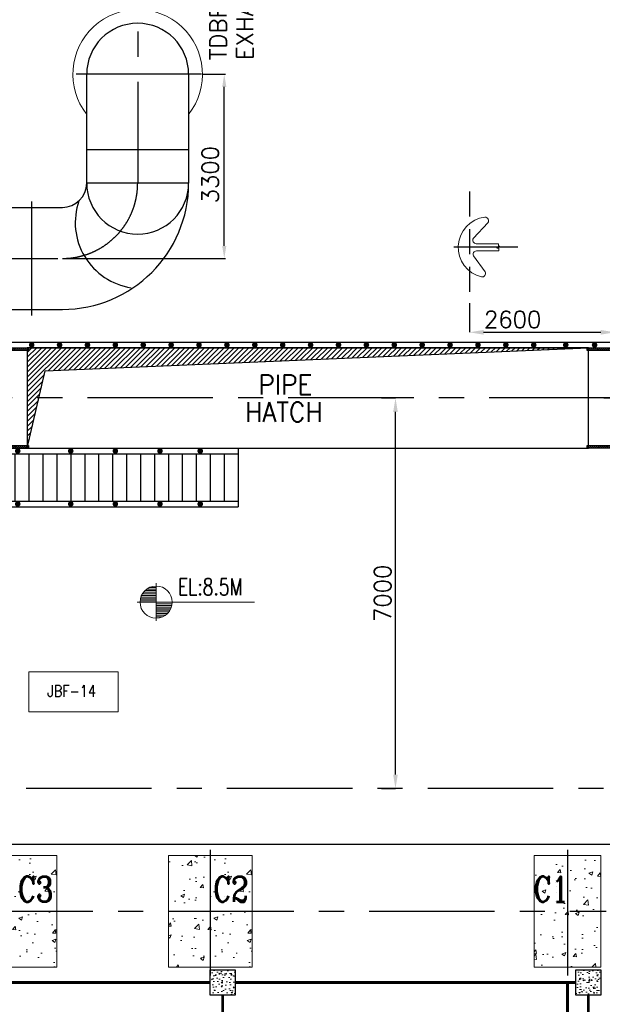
# Model space of a CAD drawing. Header units: inches. Extents: x 0 to 1544102, y 0 to 23144100.
# Tile 40 of 203: x 116671 to 127115, y 130218 to 147864. Entities that reach past the tile are written whole.
import ezdxf

# ---------------------------------------------------------------- set-up
doc = ezdxf.new("R2010")
doc.units = ezdxf.units.IN
doc.header["$LTSCALE"] = 1800
doc.header["$MEASUREMENT"] = 0
doc.linetypes.add('CENTER', pattern=[2, 1.25, -0.25, 0.25, -0.25])
doc.linetypes.add('HIDDEN', pattern=[0.375, 0.25, -0.125])
doc.layers.get('0').update_dxf_attribs({"color": 253})
for name, color, linetype in [('CEN', 2, 'CENTER'), ('COL', 1, 'Continuous'), ('GRID', 251, 'CENTER'), ('OPENING', 40, 'Continuous'), ('PIPE', 5, 'Continuous'), ('STEEL', 231, 'Continuous')]:
    doc.layers.add(name, color=color, linetype=linetype)
for name, color, linetype, lineweight in [('CONCRETE', 145, 'Continuous', 15), ('DIM', 4, 'Continuous', 18), ('EQUIP', 8, 'Continuous', 9), ('HATCH-1', 252, 'Continuous', 9), ('TEXT', 3, 'Continuous', 18)]:
    doc.layers.add(name, color=color, linetype=linetype, lineweight=lineweight)
doc.styles.add('ROMANC', font='ROMANC.SHX')
doc.styles.add('ROMANS', font='romans.shx')
doc.styles.get("Standard").update_dxf_attribs({"font": 'arial.ttf'})
doc.dimstyles.new('MAIN', dxfattribs={"dimtxt": 300, "dimasz": 225, "dimexe": 20, "dimexo": 20, "dimgap": 100, "dimtad": 1, "dimdec": 0, "dimzin": 0, "dimdsep": 46, "dimtxsty": 'ROMANS', "dimcen": 0.09, "dimclrd": 256, "dimclre": 9, "dimclrt": 256, "dimadec": 0, "dimazin": 0, "dimtfac": 1, "dimtdec": 0, "dimtofl": 0, "dimtmove": 0, "dimatfit": 3, "dimfxl": 0.18, "dimtolj": 1, "dimtzin": 0, "dimarcsym": 0})
doc.dimstyles.new('STANDARD1', dxfattribs={"dimtxt": 300, "dimasz": 250, "dimexe": 0, "dimexo": 0, "dimgap": 80, "dimtad": 1, "dimdec": 0, "dimzin": 0, "dimdsep": 46, "dimtxsty": 'ROMANS', "dimcen": 0, "dimclrd": 4, "dimclre": 4, "dimclrt": 4, "dimadec": 0, "dimazin": 0, "dimtfac": 0.09, "dimtdec": 0, "dimtix": 1, "dimtofl": 0, "dimtmove": 0, "dimatfit": 3, "dimfxl": 1, "dimtolj": 1, "dimtzin": 0, "dimarcsym": 0})

# ---------------------------------------------------------------- blocks, each defined once
blk = doc.blocks.new('B-ROW COLUMN')
at = {"layer": 'COL'}
h = blk.add_hatch(dxfattribs=at)
h.set_pattern_fill('ANSI31', color=256, scale=200, style=0)
h.set_pattern_definition([(45, (155648.048, 63141.767), (-17.67767, 17.67767), [])])
h.paths.add_polyline_path([(171095, 85178), (172085, 85178), (172085, 85128), (171095, 85128)])
h.paths.add_polyline_path([(171574, 86878), (171606, 86878), (171606, 85178), (171574, 85178)])
h.paths.add_polyline_path([(171095, 86928), (172085, 86928), (172085, 86878), (171095, 86878)])
blk.add_line((171590, 85128), (171590, 86928))
at = {"layer": 'CEN'}
for p, q in [((171590, 85128), (171590, 86928)), ((171399, 86028), (171782, 86028))]:
    blk.add_line(p, q, dxfattribs=at)
at = {"layer": 'COL'}
for points in [[(171095, 86928), (172085, 86928), (172085, 86878), (171095, 86878)], [(171574, 86878), (171606, 86878), (171606, 85178), (171574, 85178)], [(171095, 85178), (172085, 85178), (172085, 85128), (171095, 85128)]]:
    blk.add_lwpolyline(points, close=True, dxfattribs=at)
blk = doc.blocks.new('TG DECK COLUMNS & OUTLINE')
at = {"layer": 'HATCH-1'}
h = blk.add_hatch(dxfattribs=at)
h.set_pattern_fill('AR-CONC', color=256, scale=100, style=0)
h.set_pattern_definition([(50, (320238.94, 44911.77), (717.26, -62.752), [75, -825]), (355, (320238.94, 44911.8), (-138.751, 752.192), [60, -660]), (100.4514, (320298.7, 44906.54), (578.5094, 689.4395), [63.74, -701.142]), (46.1842, (320238.9, 45111.8), (1067.241, -165.519), [112.5, -1237.5]), (96.6356, (320327.9, 45098), (934.663, 974.118), [95.61, -1051.713]), (351.1842, (320238.9, 45111.8), (934.662, 974.119), [90, -990]), (21, (320338.94, 45061.77), (596.907, -402.619), [75, -825]), (326, (320338.94, 45061.8), (243.315, 725.15), [60, -660]), (71.4514, (320388.7, 45028.2), (840.2226, 322.5305), [63.74, -701.142]), (37.5, (320238.94, 44911.77), (12.1599, 332.89385), [0, -652, 0, -670, 0, -662.5]), (7.5, (320238.94, 44911.77), (263.0695, 394.4117), [0, -382, 0, -637, 0, -252.5]), (327.5, (320015.94, 44911.77), (533.8224, -22.5549), [0, -250, 0, -780, 0, -1035]), (317.5, (319915.94, 44911.77), (583.1862, 100.105), [0, -325, 0, -518, 0, -735])])
h.paths.add_polyline_path([(256433, 77465), (255683, 77465), (255683, 76465), (256433, 76465)])
h.paths.add_polyline_path([(257183, 77465), (256433, 77465), (256433, 76465), (257183, 76465)])
h.paths.add_polyline_path([(257183, 76465), (256433, 76465), (256433, 75465), (257183, 75465)])
h.paths.add_polyline_path([(256433, 76465), (255683, 76465), (255683, 75465), (256433, 75465)])
h.paths.add_polyline_path([(256407, 76525), (257214, 76525), (257214, 77200), (256407, 77200)], flags=9)
h = blk.add_hatch(dxfattribs=at)
h.set_pattern_fill('AR-CONC', color=256, scale=100, style=0)
h.set_pattern_definition([(50, (323738.94, 44911.77), (717.26, -62.752), [75, -825]), (355, (323738.94, 44911.8), (-138.751, 752.192), [60, -660]), (100.4514, (323798.7, 44906.54), (578.5094, 689.4395), [63.74, -701.142]), (46.1842, (323738.9, 45111.8), (1067.241, -165.519), [112.5, -1237.5]), (96.6356, (323827.9, 45098), (934.663, 974.118), [95.61, -1051.713]), (351.1842, (323738.9, 45111.8), (934.662, 974.119), [90, -990]), (21, (323838.94, 45061.77), (596.907, -402.619), [75, -825]), (326, (323838.94, 45061.8), (243.315, 725.15), [60, -660]), (71.4514, (323888.7, 45028.2), (840.2226, 322.5305), [63.74, -701.142]), (37.5, (323738.94, 44911.77), (12.1599, 332.89385), [0, -652, 0, -670, 0, -662.5]), (7.5, (323738.94, 44911.77), (263.0695, 394.4117), [0, -382, 0, -637, 0, -252.5]), (327.5, (323515.94, 44911.77), (533.8224, -22.5549), [0, -250, 0, -780, 0, -1035]), (317.5, (323415.94, 44911.77), (583.1862, 100.105), [0, -325, 0, -518, 0, -735])])
h.paths.add_polyline_path([(259933, 77465), (259183, 77465), (259183, 76465), (259933, 76465)])
h.paths.add_polyline_path([(260683, 77465), (259933, 77465), (259933, 76465), (260683, 76465)])
h.paths.add_polyline_path([(260683, 76465), (259933, 76465), (259933, 75465), (260683, 75465)])
h.paths.add_polyline_path([(259933, 76465), (259183, 76465), (259183, 75465), (259933, 75465)])
h.paths.add_polyline_path([(259907, 76525), (260714, 76525), (260714, 77200), (259907, 77200)], flags=9)
h = blk.add_hatch(dxfattribs=at)
h.set_pattern_fill('AR-CONC', color=256, scale=100, style=0)
h.set_pattern_definition([(50, (148052.1, 30028.9), (717.2602, -62.752), [75, -825]), (355, (148052.1, 30028.9), (-138.7513, 752.192), [60, -660]), (100.4514, (148111.9, 30023.7), (578.5094, 689.4395), [63.74, -701.142]), (46.1842, (148052.1, 30228.9), (1067.241, -165.519), [112.5, -1237.5]), (96.6356, (148141.1, 30215.1), (934.663, 974.118), [95.61, -1051.713]), (351.1842, (148052.1, 30228.9), (934.662, 974.119), [90, -990]), (21, (148152.1, 30178.9), (596.907, -402.619), [75, -825]), (326, (148152.1, 30178.9), (243.3153, 725.15), [60, -660]), (71.4514, (148201.9, 30145.4), (840.2226, 322.5305), [63.74, -701.142]), (37.5, (148052.13, 30028.92), (12.15986, 332.89385), [0, -652, 0, -670, 0, -662.5]), (7.5, (148052.13, 30028.92), (263.0695, 394.4117), [0, -382, 0, -637, 0, -252.5]), (327.5, (147829.13, 30028.92), (533.82244, -22.55487), [0, -250, 0, -780, 0, -1035]), (317.5, (147729.13, 30028.9), (583.1862, 100.105), [0, -325, 0, -518, 0, -735])])
h.paths.add_polyline_path([(266338, 77465), (265741, 77465), (265741, 76465), (266338, 76465)])
h.paths.add_polyline_path([(266941, 77465), (266338, 77465), (266338, 76465), (266941, 76465)])
h.paths.add_polyline_path([(266941, 76465), (266338, 76465), (266338, 75465), (266941, 75465)])
h.paths.add_polyline_path([(266338, 76465), (265741, 76465), (265741, 75465), (266338, 75465)])
h.paths.add_polyline_path([(265648, 76525), (266371, 76525), (266371, 77200), (265648, 77200)], flags=9)
blk.add_lwpolyline([(240983, 64265), (243583, 61665), (267138, 61665), (267138, 77665), (243583, 77665), (240983, 75065), (226783, 75065), (226783, 64265)], close=True)
blk.add_lwpolyline([(240983, 64265), (243583, 61665), (267138, 61665), (267138, 77665), (243583, 77665), (240983, 75065), (226783, 75065), (226783, 64265)], close=True)
at = {"layer": 'CEN'}
for p, q in [((259933, 77565), (259933, 75287)), ((266338, 77565), (266338, 75215)), ((255582, 76465), (267033, 76465)), ((266338, 62865), (266338, 75215))]:
    blk.add_line(p, q, dxfattribs=at)
at = {"layer": 'CONCRETE'}
for points in [[(255683, 75465), (257183, 75465), (257183, 77465), (255683, 77465)], [(259183, 75465), (260683, 75465), (260683, 77465), (259183, 77465)], [(265738, 75465), (266938, 75465), (266938, 77465), (265738, 77465)]]:
    blk.add_lwpolyline(points, close=True, dxfattribs=at)
at = {"layer": 'TEXT', "style": 'ROMANC', "width": 0.8}
for s, p in [('C3', (256485, 76637)), ('C2', (259985, 76637)), ('C1', (265727, 76637))]:
    blk.add_text(s, height=450, dxfattribs=at).set_placement(p)
blk = doc.blocks.new('PLATFORM BELOW TG DECK AT EL. 5.8M & 8.0M & 8.5M')
at = {"layer": 'HATCH-1'}
h = blk.add_hatch(dxfattribs=at)
h.set_pattern_fill('AR-CONC', color=256, scale=30, style=0)
h.set_pattern_definition([(50, (-126155.24, -26628.59), (215.17805, -18.82564), [22.5, -247.5]), (355, (-126155.24, -26628.6), (-41.6254, 225.65764), [18, -198]), (100.4514, (-126137.3, -26630.16), (173.5528, 206.83186), [19.12206, -210.34263]), (46.1842, (-126155.24, -26568.6), (320.1723, -49.6557), [33.75, -371.25]), (96.6356, (-126128.55, -26572.73), (280.3988, 292.23536), [28.6831, -315.5139]), (351.1842, (-126155.24, -26568.6), (280.3986, 292.2356), [27, -297]), (21, (-126125.24, -26583.59), (179.07212, -120.78567), [22.5, -247.5]), (326, (-126125.24, -26583.6), (72.9946, 217.545), [18, -198]), (71.4514, (-126110.31, -26593.66), (252.0668, 96.75915), [19.12206, -210.34263]), (37.5, (-126155.235, -26628.59), (3.647957, 99.868156), [0, -195.6, 0, -201, 0, -198.75]), (7.5, (-126155.24, -26628.59), (78.92086, 118.32351), [0, -114.6, 0, -191.1, 0, -75.75]), (327.5, (-126222.135, -26628.59), (160.14673, -6.76646), [0, -75, 0, -234, 0, -310.5]), (317.5, (-126252.14, -26628.59), (174.95585, 30.0315), [0, -97.5, 0, -155.4, 0, -220.5])])
h.paths.add_polyline_path([(9000, 5300), (9450, 5300), (9450, 5750), (9000, 5750)])
h = blk.add_hatch(dxfattribs=at)
h.set_pattern_fill('AR-CONC', color=256, scale=30, style=0)
h.set_pattern_definition([(50, (-125855.24, -26628.59), (215.17805, -18.82564), [22.5, -247.5]), (355, (-125855.24, -26628.6), (-41.6254, 225.65764), [18, -198]), (100.4514, (-125837.3, -26630.16), (173.5528, 206.83186), [19.12206, -210.34263]), (46.1842, (-125855.24, -26568.6), (320.1723, -49.6557), [33.75, -371.25]), (96.6356, (-125828.55, -26572.73), (280.3988, 292.23536), [28.6831, -315.5139]), (351.1842, (-125855.24, -26568.6), (280.3986, 292.2356), [27, -297]), (21, (-125825.24, -26583.59), (179.07212, -120.78567), [22.5, -247.5]), (326, (-125825.24, -26583.6), (72.9946, 217.545), [18, -198]), (71.4514, (-125810.31, -26593.66), (252.0668, 96.75915), [19.12206, -210.34263]), (37.5, (-125855.235, -26628.59), (3.647957, 99.868156), [0, -195.6, 0, -201, 0, -198.75]), (7.5, (-125855.24, -26628.59), (78.92086, 118.32351), [0, -114.6, 0, -191.1, 0, -75.75]), (327.5, (-125922.135, -26628.59), (160.14673, -6.76646), [0, -75, 0, -234, 0, -310.5]), (317.5, (-125952.14, -26628.59), (174.95585, 30.0315), [0, -97.5, 0, -155.4, 0, -220.5])])
h.paths.add_polyline_path([(16005, 5300), (16005, 5750), (15555, 5750), (15555, 5300)])
at = {"layer": 'COL'}
for points in [[(9450, 5300), (9000, 5300), (9000, 5750), (9450, 5750)], [(16005, 5300), (15555, 5300), (15555, 5750), (16005, 5750)]]:
    blk.add_lwpolyline(points, close=True, dxfattribs=at)
at = {"layer": 'STEEL', "const_width": 50}
for points in [[(5200, 5525), (9000, 5525)], [(9450, 5525), (15555, 5525)], [(9225, 5300), (9225, -5300)], [(15780, 5300), (15780, -5300)]]:
    blk.add_lwpolyline(points, dxfattribs=at)
blk = doc.blocks.new('CROSS OVER FOR BFPT EXHAUST PIPES')
at = {"layer": 'STEEL', "ltscale": 0.2}
for p, q in [((110576, 117231), (108276, 117231)), ((108276, 117231), (108276, 116181)), ((121226, 117231), (110576, 117231)), ((121226, 117231), (127526, 117231)), ((127526, 117231), (127526, 116181)), ((108276, 117131), (127526, 117131)), ((108526, 117131), (108526, 116281)), ((108776, 117131), (108776, 116281)), ((109026, 117131), (109026, 116281)), ((109276, 117131), (109276, 116281)), ((109526, 117131), (109526, 116281)), ((109776, 117131), (109776, 116281)), ((110026, 117131), (110026, 116281)), ((110276, 117131), (110276, 116281)), ((110526, 117131), (110526, 116281)), ((110776, 117131), (110776, 116281)), ((111026, 117131), (111026, 116281)), ((111276, 117131), (111276, 116281)), ((111526, 117131), (111526, 116281)), ((111776, 117131), (111776, 116281)), ((112026, 117131), (112026, 116281)), ((112276, 117131), (112276, 116281)), ((112526, 117131), (112526, 116281)), ((118626, 117131), (121126, 117131)), ((123276, 117131), (123276, 116281)), ((123526, 117131), (123526, 116281)), ((123776, 117131), (123776, 116281)), ((124026, 117131), (124026, 116281)), ((124276, 117131), (124276, 116281)), ((124526, 117131), (124526, 116281)), ((124776, 117131), (124776, 116281)), ((125026, 117131), (125026, 116281)), ((125276, 117131), (125276, 116281)), ((125526, 117131), (125526, 116281)), ((125776, 117131), (125776, 116281)), ((126026, 117131), (126026, 116281)), ((126276, 117131), (126276, 116281)), ((126526, 117131), (126526, 116281)), ((126776, 117131), (126776, 116281)), ((127026, 117131), (127026, 116281)), ((127276, 117131), (127276, 116281)), ((108276, 116281), (127526, 116281)), ((108276, 116181), (127526, 116181)), ((113176, 116181), (110676, 116181))]:
    blk.add_line(p, q, dxfattribs=at)
at = {"layer": 'STEEL', "ltscale": 0.2, "const_width": 50}
for points in [[(109001, 117181, 1), (109051, 117181, 1)], [(109801, 117181, 1), (109851, 117181, 1)], [(110601, 117181, 1), (110651, 117181, 1)], [(111401, 117181, 1), (111451, 117181, 1)], [(112201, 117181, 1), (112251, 117181, 1)], [(113001, 117181, 1), (113051, 117181, 1)], [(113801, 117181, 1), (113851, 117181, 1)], [(114601, 117181, 1), (114651, 117181, 1)], [(115401, 117181, 1), (115451, 117181, 1)], [(116201, 117181, 1), (116251, 117181, 1)], [(117001, 117181, 1), (117051, 117181, 1)], [(117801, 117181, 1), (117851, 117181, 1)], [(118601, 117181, 1), (118651, 117181, 1)], [(119401, 117181, 1), (119451, 117181, 1)], [(120201, 117181, 1), (120251, 117181, 1)], [(121151, 117181, 1), (121201, 117181, 1)], [(121951, 117181, 1), (122001, 117181, 1)], [(122751, 117181, 1), (122801, 117181, 1)], [(123551, 117181, 1), (123601, 117181, 1)], [(124501, 117181, 1), (124551, 117181, 1)], [(125301, 117181, 1), (125351, 117181, 1)], [(126101, 117181, 1), (126151, 117181, 1)], [(126822, 117181, 1), (126872, 117181, 1)], [(109001, 116231, 1), (109051, 116231, 1)], [(109801, 116231, 1), (109851, 116231, 1)], [(110601, 116231, 1), (110651, 116231, 1)], [(111401, 116231, 1), (111451, 116231, 1)], [(112201, 116231, 1), (112251, 116231, 1)], [(113001, 116231, 1), (113051, 116231, 1)], [(113801, 116231, 1), (113851, 116231, 1)], [(114601, 116231, 1), (114651, 116231, 1)], [(115401, 116231, 1), (115451, 116231, 1)], [(116201, 116231, 1), (116251, 116231, 1)], [(117001, 116231, 1), (117051, 116231, 1)], [(117801, 116231, 1), (117851, 116231, 1)], [(118601, 116231, 1), (118651, 116231, 1)], [(119401, 116231, 1), (119451, 116231, 1)], [(120201, 116231, 1), (120251, 116231, 1)], [(121151, 116231, 1), (121201, 116231, 1)], [(121951, 116231, 1), (122001, 116231, 1)], [(122751, 116231, 1), (122801, 116231, 1)], [(123551, 116231, 1), (123601, 116231, 1)], [(124501, 116231, 1), (124551, 116231, 1)], [(125301, 116231, 1), (125351, 116231, 1)], [(126101, 116231, 1), (126151, 116231, 1)], [(126822, 116231, 1), (126872, 116231, 1)]]:
    blk.add_lwpolyline(points, format="xyb", close=True, dxfattribs=at)
at = {"layer": 'STEEL', "ltscale": 0.2}
blk.add_lwpolyline([(112776, 116281), (123276, 116281), (123276, 117131), (112776, 117131)], close=True, dxfattribs=at)
blk = doc.blocks.new('*X7')
at = {"color": 0}
for p, q in [((36226, 29425), (36330, 29425)), ((36092, 29275), (36330, 29275)), ((36102, 29300), (36330, 29300)), ((36115, 29325), (36330, 29325)), ((36132, 29350), (36330, 29350)), ((36154, 29375), (36330, 29375)), ((36183, 29400), (36330, 29400)), ((36080, 29200), (36330, 29200)), ((36081, 29225), (36330, 29225)), ((36085, 29250), (36330, 29250))]:
    blk.add_line(p, q, dxfattribs=at)
blk = doc.blocks.new('LL')
for p, q in [((-711, 0), (-711, 423)), ((-1136, 0), (-711, 0)), ((1493, 0), (-711, 0)), ((-711, 0), (-711, -418))]:
    blk.add_line(p, q)
for start, end in [(90, 180), (0, 90), (180, 270), (270, 0)]:
    blk.add_arc((-711, 0), 360, start, end)
at = {"xscale": 1.439999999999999, "yscale": 1.439999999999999, "zscale": 1.439999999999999}
blk.add_blockref('*X7', (-53026, -42044), dxfattribs=at)
at = {"xscale": 1.439999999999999, "yscale": 1.439999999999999, "zscale": 1.439999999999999, "rotation": 180}
blk.add_blockref('*X7', (51604, 42044), dxfattribs=at)
at = {"flags": 4}
blk.add_attdef('LEVEL', (-222, 154), '', height=432, dxfattribs=at)
blk = doc.blocks.new('*D485')
at = {"layer": 'DIM', "color": 4, "lineweight": -2, "transparency": 16777216}
for p, q in [((136494, 86728), (136494, 86204)), ((139094, 86345), (139094, 86204)), ((136744, 86204), (138844, 86204))]:
    blk.add_line(p, q, dxfattribs=at)
at = {"layer": 'DIM', "color": 4, "transparency": 16777216}
for points in [[(136744, 86246), (136744, 86162), (136494, 86204)], [(138844, 86246), (138844, 86162), (139094, 86204)]]:
    blk.add_solid(points, dxfattribs=at)
at = {"layer": 'DIM', "color": 4, "transparency": 16777216, "insert": (137266, 86434), "char_height": 300, "attachment_point": 5, "style": 'ROMANS'}
blk.add_mtext('\\A1;2600', dxfattribs=at)
blk = doc.blocks.new('JUNCTION BOXES & IRs')
at = {"layer": 'EQUIP'}
blk.add_lwpolyline([(5750, 10373), (7350, 10373), (7350, 11091), (5750, 11091)], close=True, dxfattribs=at)
at = {"layer": 'EQUIP', "style": 'ROMANS', "width": 0.8}
blk.add_text('JBF-14', height=210, dxfattribs=at).set_placement((6081, 10643, 300))
blk = doc.blocks.new('AUX COLUMNS')
at = {"layer": 'GRID'}
blk.add_line((-138038, 68915), (-163538, 68915), dxfattribs=at)
blk = doc.blocks.new('A$C666C458F')
at = {"layer": 'CEN'}
for p, q in [((7700, 25265), (7700, 19850)), ((8847, 21800), (6422, 21800)), ((5795, 19520), (5795, 17480)), ((4020, 18500), (6350, 18500))]:
    blk.add_line(p, q, dxfattribs=at)
blk.add_arc((6350, 19850), 1350, 270, 0, dxfattribs=at)
at = {"layer": 'DIM', "color": 1}
blk.add_arc((7700, 21800), 1162, 321.8751, 218.1249, dxfattribs=at)
at = {"layer": 'PIPE'}
for p, q in [((6786, 19850), (6786, 21800)), ((8615, 19850), (8615, 21800)), ((6786, 20450), (8615, 20450)), ((8615, 19850), (6786, 19850)), ((5430, 19415), (6350, 19415)), ((5430, 17586), (6350, 17586))]:
    blk.add_line(p, q, dxfattribs=at)
for centre, radius, start, end in [((7700, 21800), 914, 0, 180), ((6350, 19850), 436, 270, 0), ((6350, 19850), 2264, 270, 0), ((7700, 19850), 914, 180, 0), ((7762, 19143), 1181, 160.821, 261.3566)]:
    blk.add_arc(centre, radius, start, end, dxfattribs=at)
at = {"layer": 'TEXT', "style": 'ROMANS'}
for s, p in [('EXHAUST', (9772, 22055)), ('TDBFP-B ', (9295, 22055))]:
    blk.add_text(s, height=300, rotation=90, dxfattribs=at).set_placement(p)
blk = doc.blocks.new('*D293')
at = {"layer": 'DIM', "color": 9, "lineweight": -2, "transparency": 16777216}
for p, q in [((119953, 146885), (120358, 146885)), ((117456, 143585), (120358, 143585))]:
    blk.add_line(p, q, dxfattribs=at)
at = {"layer": 'DIM', "lineweight": -2, "transparency": 16777216}
blk.add_line((120338, 143810), (120338, 146660), dxfattribs=at)
at = {"layer": 'DIM', "transparency": 16777216}
for points in [[(120301, 146660), (120376, 146660), (120338, 146885)], [(120301, 143810), (120376, 143810), (120338, 143585)]]:
    blk.add_solid(points, dxfattribs=at)
at = {"layer": 'DIM', "transparency": 16777216, "insert": (120088, 145085), "char_height": 300, "attachment_point": 5, "rotation": 90, "style": 'ROMANS'}
blk.add_mtext('\\A1;3300', dxfattribs=at)
blk = doc.blocks.new('*D458')
at = {"layer": 'DIM', "color": 4, "lineweight": -2, "transparency": 16777216}
for p, q in [((123159, 141085), (123408, 141085)), ((123408, 134335), (123408, 140835)), ((123159, 134085), (123408, 134085))]:
    blk.add_line(p, q, dxfattribs=at)
at = {"layer": 'DIM', "color": 4, "transparency": 16777216}
for points in [[(123366, 140835), (123449, 140835), (123408, 141085)], [(123366, 134335), (123449, 134335), (123408, 134085)]]:
    blk.add_solid(points, dxfattribs=at)
at = {"layer": 'DIM', "color": 4, "transparency": 16777216, "insert": (123178, 137585), "char_height": 300, "attachment_point": 5, "rotation": 90, "style": 'ROMANS'}
blk.add_mtext('\\A1;7000', dxfattribs=at)
blk = doc.blocks.new('TDBFP CRANE HOOK POSITIONS')
at = {"layer": 'CEN', "linetype": 'HIDDEN'}
blk.add_line((136493.8, 88727.6), (136493.8, 86727.6), dxfattribs=at)
at = {"layer": 'CEN'}
blk.add_lwpolyline([(137358.5, 87727.6), (136213.5, 87727.6)], dxfattribs=at)
at = {"layer": 'EQUIP'}
for points in [[(136769.2, 88267.2, 0.83665), (136709, 87195.2)], [(136822.3, 88167.6, 0.593417), (136769.2, 88267.2)], [(136561.2, 87891.4, 0.575065), (136611.3, 87791.8)], [(136616.1, 87663.4, 0.52945), (136561.4, 87572.7)], [(136709, 87195.2, 0.590638), (136773.8, 87285)]]:
    blk.add_lwpolyline(points, format="xyb", dxfattribs=at)
for points in [[(136822.3, 88167.6), (136561.2, 87891.4)], [(137014.1, 87791.8), (136611.3, 87791.8)], [(137037.8, 87749.5), (136979.9, 87710.3)], [(136979.9, 87710.3), (137016.8, 87710.3)], [(137014.1, 87791.8), (137014.1, 87749.5)], [(137014.1, 87749.5), (137037.8, 87749.5)], [(137016.8, 87710.3), (137016.8, 87663.4)], [(136773.8, 87285), (136561.4, 87572.7)], [(137016.8, 87663.4), (136616.1, 87663.4)]]:
    blk.add_lwpolyline(points, dxfattribs=at)
at = {"layer": 'DIM'}
dim = blk.add_linear_dim(base=(139093.8, 86204.1), p1=(136493.8, 86727.6), p2=(139093.8, 86344.8), angle=180, dimstyle='STANDARD1', dxfattribs=at)
dim.commit()
dim.dimension.update_dxf_attribs({"geometry": '*D485', "text_midpoint": (137265.9, 86204.1), "dimtype": 160})

msp = doc.modelspace()

# ---------------------------------------------------------------- hatches: boundary and pattern name
at = {"layer": 'OPENING'}
h = msp.add_hatch(dxfattribs=at)
h.set_pattern_fill('ANSI31', color=8, scale=500, style=0)
h.set_pattern_definition([(45, (-11757.553, 55057.26), (-44.194174, 44.194174), [])])
h.paths.add_polyline_path([(126866.2, 141984.89), (116806.2, 141984.89), (116806.2, 141084.89), (117016.52, 141084.89), (117129.92, 141570.15)])
h.paths.add_polyline_path([(117016.52, 141084.89), (116806.2, 141084.89), (116806.2, 140184.89)])

# ---------------------------------------------------------------- linework, layer by layer
at = {"layer": 'GRID'}
msp.add_line((156136.2, 141084.89), (21036.2, 141084.89), dxfattribs=at)
at = {"layer": 'OPENING'}
for points in [[(94736.2, 141984.89), (127436.2, 141984.89), (127436.2, 152184.89), (94736.2, 152184.89)], [(94836.2, 142084.89), (127336.2, 142084.89), (127336.2, 152084.89), (94836.2, 152084.89)], [(116806.2, 140184.89), (126866.2, 140184.89), (126866.2, 141984.89), (116806.2, 141984.89)]]:
    msp.add_lwpolyline(points, close=True, dxfattribs=at)
at = {"layer": 'OPENING', "const_width": 50}
for points in [[(116861.2, 142034.89, 1), (116911.2, 142034.89, 1)], [(117361.2, 142034.89, 1), (117411.2, 142034.89, 1)], [(117861.2, 142034.89, 1), (117911.2, 142034.89, 1)], [(118361.2, 142034.89, 1), (118411.2, 142034.89, 1)], [(118861.2, 142034.89, 1), (118911.2, 142034.89, 1)], [(119361.2, 142034.89, 1), (119411.2, 142034.89, 1)], [(119861.2, 142034.89, 1), (119911.2, 142034.89, 1)], [(120361.2, 142034.89, 1), (120411.2, 142034.89, 1)], [(120861.2, 142034.89, 1), (120911.2, 142034.89, 1)], [(121361.2, 142034.89, 1), (121411.2, 142034.89, 1)], [(121861.2, 142034.89, 1), (121911.2, 142034.89, 1)], [(122361.2, 142034.89, 1), (122411.2, 142034.89, 1)], [(122861.2, 142034.89, 1), (122911.2, 142034.89, 1)], [(123361.2, 142034.89, 1), (123411.2, 142034.89, 1)], [(123861.2, 142034.89, 1), (123911.2, 142034.89, 1)], [(124361.2, 142034.89, 1), (124411.2, 142034.89, 1)], [(124861.2, 142034.89, 1), (124911.2, 142034.89, 1)], [(125361.2, 142034.89, 1), (125411.2, 142034.89, 1)], [(125861.2, 142034.89, 1), (125911.2, 142034.89, 1)], [(126435, 142034.89, 1), (126485, 142034.89, 1)], [(126952.04, 142034.89, 1), (127002.04, 142034.89, 1)]]:
    msp.add_lwpolyline(points, format="xyb", close=True, dxfattribs=at)
at = {"layer": 'OPENING'}
msp.add_lwpolyline([(116806.2, 140184.89), (117129.92, 141570.15), (126866.2, 141984.89)], dxfattribs=at)
at = {"layer": 'STEEL', "const_width": 50}
msp.add_lwpolyline([(126491.2, 130609.89), (126491.2, 119559.89)], dxfattribs=at)

# ---------------------------------------------------------------- block references
for name, p in [('TDBFP CRANE HOOK POSITIONS', (-11757.55, 56057.26)), ('A$C666C458F', (111086.2, 125084.89)), ('B-ROW COLUMN', (-55254.03, 55057.26)), ('B-ROW COLUMN', (-44254.03, 55057.26)), ('JUNCTION BOXES & IRs', (111086.2, 125084.89)), ('AUX COLUMNS', (267874.01, 65169.86)), ('TG DECK COLUMNS & OUTLINE', (-139846.88, 55420.08)), ('PLATFORM BELOW TG DECK AT EL. 5.8M & 8.0M & 8.5M', (111086.2, 125084.89))]:
    msp.add_blockref(name, p)
at = {"layer": 'STEEL'}
msp.add_blockref('CROSS OVER FOR BFPT EXHAUST PIPES', (-6939.8, 22953.96), dxfattribs=at)
at = {"layer": 'TEXT'}
ref = msp.add_blockref('LL', (119685.81, 137426.48), dxfattribs=dict(at, xscale=0.8, yscale=0.8, zscale=0.8))
ref.add_attrib('LEVEL', 'EL:8.5M', (119508.42, 137549.83), dxfattribs={"layer": '0', "height": 300, "style": 'ROMANS', "width": 0.75, "flags": 4})

# ---------------------------------------------------------------- texts
at = {"layer": 'TEXT', "color": 3, "style": 'ROMANS', "width": 0.936038}
for s, p in [(' PIPE', (120724.65, 141149.57, -1000)), ('HATCH', (120710.99, 140657.92))]:
    msp.add_text(s, height=350, dxfattribs=at).set_placement(p)

# ---------------------------------------------------------------- dimensions: what is measured, and where the dimension line sits
at = {"layer": 'DIM'}
dim = msp.add_linear_dim(base=(120338.25, 146884.89), p1=(117436.2, 143584.89), p2=(119932.93, 146884.89), angle=270, dimstyle='MAIN', dxfattribs=at)
dim.commit()
dim.dimension.update_dxf_attribs({"geometry": '*D293', "text_midpoint": (120338.25, 145084.89), "dimtype": 160})
dim = msp.add_linear_dim(base=(123407.75, 141084.89), p1=(123158.69, 134084.89), p2=(123158.69, 141084.89), angle=90, dimstyle='STANDARD1', dxfattribs=at)
dim.commit()
dim.dimension.update_dxf_attribs({"geometry": '*D458', "text_midpoint": (123177.75, 137584.89)})

doc.saveas('drawing.dxf')
